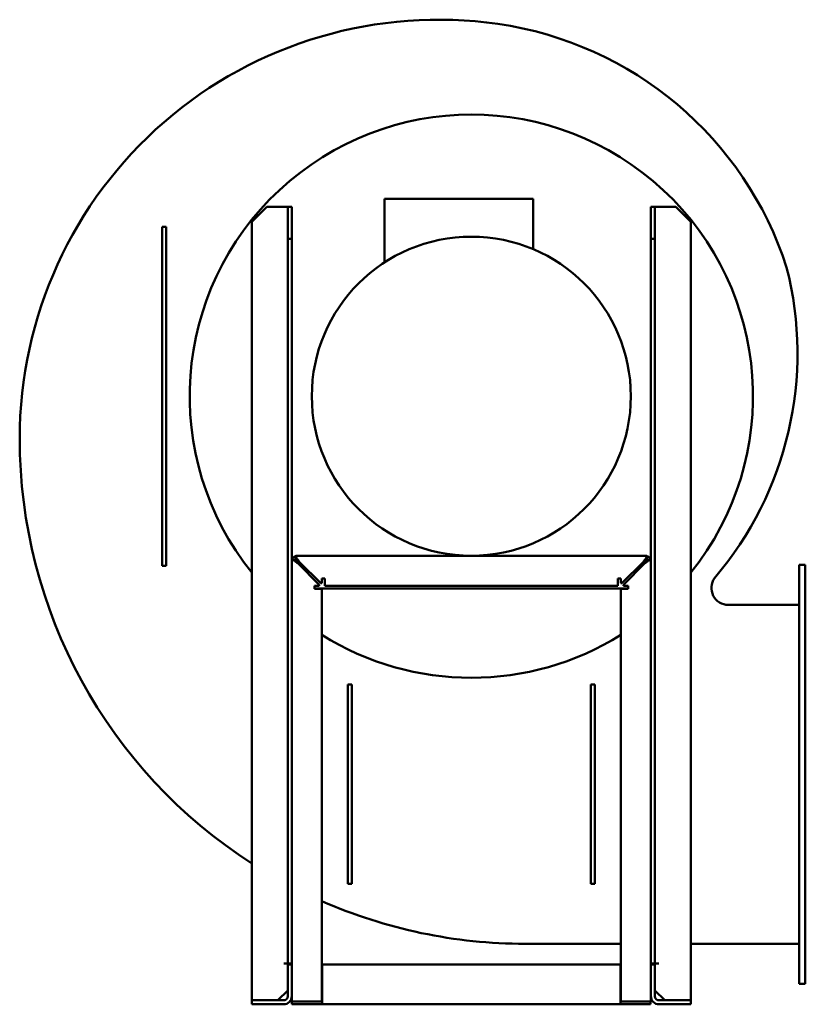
# Model space of a CAD drawing. Header units: millimetres. Extents: x 1706 to 2494, y 991 to 1979.
import ezdxf

# ---------------------------------------------------------------- set-up
doc = ezdxf.new("R2010")
doc.units = ezdxf.units.MM
doc.header["$LTSCALE"] = 10
doc.layers.add('Widoczne (ISO)', color=7, linetype='Continuous', lineweight=50)

msp = doc.modelspace()

# ---------------------------------------------------------------- linework, layer by layer
at = {"layer": 'Widoczne (ISO)'}
for p, q in [((2071.9, 1799.15), (2071.9, 1735.36)), ((2071.9, 1799.15), (2220.96, 1799.15)), ((2220.96, 1799.15), (2220.96, 1748.67)), ((1938.81, 1776.15), (1953.81, 1791.15)), ((1953.81, 1791.15), (1970.81, 1791.15)), ((1970.81, 1791.15), (1974.81, 1791.15)), ((1974.81, 1791.15), (1978.81, 1791.15)), ((1974.81, 1759.15), (1974.81, 1791.15)), ((1978.81, 1791.15), (1978.81, 1759.15)), ((2339.19, 1791.15), (2343.19, 1791.15)), ((2339.19, 1759.15), (2339.19, 1791.15)), ((2347.19, 1791.15), (2343.19, 1791.15)), ((2343.19, 1791.15), (2343.19, 1759.15)), ((2347.19, 1791.15), (2364.19, 1791.15)), ((2364.19, 1791.15), (2379.19, 1776.15)), ((1849, 1769.39), (1849, 1771.15)), ((1853, 1771.15), (1849, 1771.15)), ((1849, 1752.91), (1849, 1769.39)), ((1853, 1771.15), (1853, 1769.39)), ((1853, 1752.91), (1853, 1769.39)), ((1938.81, 995.15), (1938.81, 1776.15)), ((2379.19, 1776.15), (2379.19, 995.15)), ((1978.81, 1759.15), (1974.81, 1759.15)), ((1974.81, 1759.15), (1974.81, 1032.15)), ((1978.81, 1032.15), (1978.81, 1759.15)), ((2343.19, 1759.15), (2339.19, 1759.15)), ((2339.19, 1759.15), (2339.19, 1032.15)), ((2343.19, 1032.15), (2343.19, 1759.15)), ((1849, 1748.66), (1849, 1752.91)), ((1849, 1453.64), (1849, 1748.66)), ((1853, 1752.91), (1853, 1748.66)), ((1853, 1453.64), (1853, 1748.66)), ((1849, 1449.39), (1849, 1453.64)), ((1853, 1453.64), (1853, 1449.39)), ((1849, 1432.91), (1849, 1449.39)), ((1853, 1432.91), (1853, 1449.39)), ((1849, 1431.15), (1849, 1432.91)), ((1853, 1432.91), (1853, 1431.15)), ((1978.89, 1435.15), (1978.89, 1436.47)), ((1978.89, 1436.47), (1979.04, 1436.47)), ((1978.89, 994.04), (1978.89, 1435.15)), ((1979.04, 1436.47), (1980.1, 1436.47)), ((1980.26, 1436.61), (1979.17, 1436.95)), ((1982.77, 1437.04), (1980.65, 1437.04)), ((1983, 1437.27), (1983, 1439.39)), ((1983.44, 1439.78), (1983.09, 1440.87)), ((1983.58, 1441), (1983.58, 1441.15)), ((1983.58, 1441.15), (1984.89, 1441.15)), ((1983.58, 1439.95), (1983.58, 1441)), ((1984.89, 1441.15), (2159, 1441.15)), ((1984.89, 1433.65), (2006.5, 1412.04)), ((2008, 1413.54), (1986.39, 1435.15)), ((2159, 1441.15), (2333.11, 1441.15)), ((2331.61, 1435.15), (2310, 1413.54)), ((2311.5, 1412.04), (2333.11, 1433.65)), ((2333.11, 1441.15), (2334.42, 1441.15)), ((2334.42, 1441.15), (2334.42, 1441)), ((2334.42, 1441), (2334.42, 1439.95)), ((2334.56, 1439.78), (2334.91, 1440.87)), ((2335, 1437.27), (2335, 1439.39)), ((2335.23, 1437.04), (2337.35, 1437.04)), ((2337.74, 1436.61), (2338.83, 1436.95)), ((2337.9, 1436.47), (2338.96, 1436.47)), ((2338.96, 1436.47), (2339.11, 1436.47)), ((2339.11, 1436.47), (2339.11, 1435.15)), ((2339.11, 1435.15), (2339.11, 994.04)), ((1849, 1431.15), (1853, 1431.15)), ((1991.39, 1428.15), (1990.39, 1428.15)), ((1991.39, 1428.15), (1991.39, 1430.15)), ((2326.39, 1429.94), (2326.39, 1428.15)), ((2327.61, 1428.15), (2326.39, 1428.15)), ((2488, 1425.85), (2488, 1431.85)), ((2494, 1431.85), (2488, 1431.85)), ((2488, 1425.85), (2488, 1017.85)), ((2494, 1431.85), (2494, 1425.85)), ((2494, 1017.85), (2494, 1425.85)), ((2009, 1413.54), (2008, 1413.54)), ((2009, 1413.54), (2009, 1418.44)), ((2009, 1418.44), (2012, 1418.44)), ((2012, 1418.44), (2012, 1416.94)), ((2012, 1410.94), (2012, 1416.94)), ((2306, 1416.94), (2306, 1418.44)), ((2306, 1418.44), (2309, 1418.44)), ((2306, 1416.94), (2306, 1410.94)), ((2309, 1418.44), (2309, 1413.54)), ((2310, 1413.54), (2309, 1413.54)), ((2001.61, 1411.04), (2006.5, 1411.04)), ((2001.61, 1408.04), (2001.61, 1411.04)), ((2316.39, 1408.15), (2001.61, 1408.15)), ((2003.11, 1408.04), (2001.61, 1408.04)), ((2003.11, 1408.04), (2009.11, 1408.04)), ((2006.5, 1412.04), (2006.5, 1411.04)), ((2009.11, 1408.04), (2009.11, 994.04)), ((2306, 1410.94), (2012, 1410.94)), ((2308.89, 994.04), (2308.89, 1408.04)), ((2308.89, 1408.04), (2314.89, 1408.04)), ((2311.5, 1411.04), (2311.5, 1412.04)), ((2311.5, 1411.04), (2316.39, 1411.04)), ((2316.39, 1408.04), (2314.89, 1408.04)), ((2316.39, 1411.04), (2316.39, 1408.04)), ((2416.81, 1391.85), (2488, 1391.85)), ((2035, 1310.09), (2035, 1311.85)), ((2039, 1311.85), (2035, 1311.85)), ((2035, 1310.09), (2035, 1293.61)), ((2039, 1311.85), (2039, 1310.09)), ((2039, 1310.09), (2039, 1293.61)), ((2279, 1310.09), (2279, 1311.85)), ((2283, 1311.85), (2279, 1311.85)), ((2279, 1310.09), (2279, 1293.61)), ((2283, 1311.85), (2283, 1310.09)), ((2283, 1310.09), (2283, 1293.61)), ((2035, 1289.36), (2035, 1293.61)), ((2035, 1289.36), (2035, 1134.34)), ((2039, 1293.61), (2039, 1289.36)), ((2039, 1289.36), (2039, 1134.34)), ((2279, 1289.36), (2279, 1293.61)), ((2279, 1289.36), (2279, 1134.34)), ((2283, 1293.61), (2283, 1289.36)), ((2283, 1289.36), (2283, 1134.34)), ((2035, 1130.09), (2035, 1134.34)), ((2035, 1130.09), (2035, 1113.61)), ((2039, 1134.34), (2039, 1130.09)), ((2039, 1130.09), (2039, 1113.61)), ((2279, 1130.09), (2279, 1134.34)), ((2279, 1130.09), (2279, 1113.61)), ((2283, 1134.34), (2283, 1130.09)), ((2283, 1130.09), (2283, 1113.61)), ((2035, 1111.85), (2035, 1113.61)), ((2035, 1111.85), (2039, 1111.85)), ((2039, 1113.61), (2039, 1111.85)), ((2279, 1111.85), (2279, 1113.61)), ((2279, 1111.85), (2283, 1111.85)), ((2283, 1113.61), (2283, 1111.85)), ((2308.89, 1051.85), (2213, 1051.85)), ((2339.19, 1051.85), (2339.11, 1051.85)), ((2488, 1051.85), (2379.19, 1051.85)), ((1970.81, 1032.15), (1974.81, 1032.15)), ((1974.81, 1032.15), (1974.81, 1031.15)), ((1974.81, 1032.15), (1978.81, 1032.15)), ((1978.81, 1031.15), (1974.81, 1031.15)), ((1974.81, 1031.15), (1974.81, 999.15)), ((1978.81, 1031.15), (1978.89, 1031.15)), ((1978.81, 999.15), (1978.81, 1031.15)), ((2009.11, 1031.15), (2009.5, 1031.15)), ((2009.5, 1031.15), (2308.5, 1031.15)), ((2009.5, 999.15), (2009.5, 1031.15)), ((2308.5, 1031.15), (2308.89, 1031.15)), ((2308.5, 1031.15), (2308.5, 999.15)), ((2339.19, 1032.15), (2343.19, 1032.15)), ((2339.19, 1031.15), (2339.19, 999.15)), ((2339.19, 1031.15), (2343.19, 1031.15)), ((2343.19, 1031.15), (2343.19, 1032.15)), ((2343.19, 1032.15), (2347.19, 1032.15)), ((2343.19, 999.15), (2343.19, 1031.15)), ((2488, 1011.85), (2488, 1017.85)), ((2494, 1017.85), (2494, 1011.85)), ((2488, 1011.85), (2494, 1011.85)), ((1964.81, 995.15), (1974.81, 1005.15)), ((1978.81, 999.15), (1978.81, 991.15)), ((2009.5, 999.15), (2009.5, 991.15)), ((2308.5, 999.15), (2308.5, 991.15)), ((2343.19, 1005.15), (2353.19, 995.15)), ((1970.81, 995.15), (1938.81, 995.15)), ((1938.81, 991.15), (1938.81, 995.15)), ((1970.81, 991.15), (1938.81, 991.15)), ((2009.5, 991.15), (1978.81, 991.15)), ((1984.89, 994.04), (1978.89, 994.04)), ((2003.11, 994.04), (1984.89, 994.04)), ((2009.11, 994.04), (2003.11, 994.04)), ((2308.5, 991.15), (2009.5, 991.15)), ((2338.81, 991.15), (2308.5, 991.15)), ((2314.89, 994.04), (2308.89, 994.04)), ((2333.11, 994.04), (2314.89, 994.04)), ((2339.11, 994.04), (2333.11, 994.04)), ((2338.81, 994.04), (2338.81, 991.15)), ((2379.19, 995.15), (2347.19, 995.15)), ((2379.19, 991.15), (2347.19, 991.15)), ((2379.19, 991.15), (2379.19, 995.15))]:
    msp.add_line(p, q, dxfattribs=at)
msp.add_circle((2159, 1601.15), 160, dxfattribs=at)
for centre, radius, start, end in [((2126, 1558.85), 420, 81.84295, 180), ((2134.6, 1620.15), 358.1, 17.93464, 81.8134), ((2159, 1601.15), 282.5, 321.2094, 218.79055), ((2138.31, 1644.38), 347.8, 319.54807, 14.32289), ((2213, 1558.85), 507, 180, 237.261), ((1984.89, 1435.15), 6, 162.5338, 167.32111), ((1984.89, 1435.15), 6, 102.67889, 107.4662), ((2333.11, 1435.15), 6, 72.5338, 77.32111), ((2333.11, 1435.15), 6, 12.67889, 17.4662), ((2416.81, 1408.85), 17, 144.49633, 270), ((2159, 1601.15), 282.5, 230.36844, 230.39082), ((2159, 1601.15), 282.5, 309.60914, 309.63152), ((2159, 1601.15), 282.5, 237.95436, 302.04561), ((2213, 1558.85), 507, 242.48909, 242.49992), ((2213, 1558.85), 507, 246.28698, 270), ((1970.81, 999.15), 4, 270, 0), ((1970.81, 999.15), 8, 270, 0), ((2347.19, 999.15), 8, 180, 270), ((2347.19, 999.15), 4, 180, 270)]:
    msp.add_arc(centre, radius, start, end, dxfattribs=at)
msp.add_open_spline([(2318.53, 1613.46), (2318.58, 1612.83), (2318.63, 1612.1), (2318.68, 1611.28)], degree=3, dxfattribs=at)
for points, knots in [([(1980.65, 1437.04), (1980.56, 1436.92), (1980.3, 1436.61), (1979.76, 1436.22), (1979.56, 1436.12), (1979.23, 1436.03), (1979.1, 1436.03), (1978.9, 1436.19), (1978.89, 1436.37), (1978.89, 1436.47)], [0, 0, 0, 0, 0.0526833, 0.0526833, 0.0861186, 0.0861186, 0.1211368, 0.1211368, 0.1711448, 0.1711448, 0.1711448, 0.1711448]), ([(1979.17, 1436.95), (1979.2, 1437.06), (1979.27, 1437.27), (1979.51, 1437.81), (1979.63, 1438.04), (1980, 1438.66), (1980.3, 1439.05), (1981, 1439.74), (1981.39, 1440.04), (1982.01, 1440.42), (1982.23, 1440.53), (1982.77, 1440.77), (1982.98, 1440.84), (1983.09, 1440.87)], [0, 0, 0, 0, 0.0491218, 0.0491218, 0.0820651, 0.0820651, 0.1403471, 0.1403471, 0.1986291, 0.1986291, 0.2315806, 0.2315806, 0.2807176, 0.2807176, 0.2807176, 0.2807176]), ([(1984.89, 1433.65), (1984.5, 1433.93), (1984.11, 1434.22), (1983.34, 1434.78), (1982.96, 1435.06), (1982.23, 1435.63), (1981.89, 1435.91), (1981.23, 1436.48), (1980.93, 1436.76), (1980.65, 1437.04)], [0, 0, 0, 0, 0.1452861, 0.1452861, 0.2905717, 0.2905717, 0.4358573, 0.4358573, 0.5811435, 0.5811435, 0.5811435, 0.5811435]), ([(1983, 1437.48), (1982.92, 1437.41), (1982.84, 1437.34), (1982.69, 1437.19), (1982.63, 1437.12), (1982.57, 1437.04)], [-0.14562876, -0.14562876, -0.14562876, -0.14562876, -0.12546898, -0.12546898, -0.10658949, -0.10658949, -0.10658949, -0.10658949]), ([(1982.77, 1437.04), (1983.05, 1436.48), (1983.38, 1435.91), (1983.74, 1435.35), (1984.11, 1434.78), (1984.5, 1434.22), (1984.89, 1433.65)], [0, 0, 0, 0, 0.2072025, 0.2072025, 0.2072025, 0.414405, 0.414405, 0.414405, 0.414405]), ([(1983.58, 1441.15), (1983.67, 1441.15), (1983.84, 1441.15), (1984, 1440.97), (1984.02, 1440.85), (1983.95, 1440.54), (1983.85, 1440.33), (1983.62, 1440), (1983.53, 1439.88), (1983.25, 1439.59), (1983.09, 1439.46), (1983, 1439.39)], [0, 0, 0, 0, 0.0637787, 0.0637787, 0.1088186, 0.1088186, 0.1569781, 0.1569781, 0.1816429, 0.1816429, 0.2174563, 0.2174563, 0.2174563, 0.2174563]), ([(1983, 1439.39), (1983.28, 1439.11), (1983.57, 1438.81), (1984.13, 1438.16), (1984.41, 1437.81), (1984.98, 1437.08), (1985.26, 1436.71), (1985.83, 1435.94), (1986.11, 1435.54), (1986.39, 1435.15)], [0, 0, 0, 0, 0.1452861, 0.1452861, 0.2905717, 0.2905717, 0.4358573, 0.4358573, 0.5811435, 0.5811435, 0.5811435, 0.5811435]), ([(1986.39, 1435.15), (1985.83, 1435.54), (1985.26, 1435.93), (1984.7, 1436.3), (1984.13, 1436.66), (1983.57, 1436.99), (1983, 1437.27)], [0, 0, 0, 0, 0.2072025, 0.2072025, 0.2072025, 0.414405, 0.414405, 0.414405, 0.414405]), ([(2331.61, 1435.15), (2331.89, 1435.54), (2332.17, 1435.94), (2332.74, 1436.71), (2333.02, 1437.08), (2333.59, 1437.81), (2333.87, 1438.16), (2334.43, 1438.81), (2334.72, 1439.11), (2335, 1439.39)], [0, 0, 0, 0, 0.1452861, 0.1452861, 0.2905717, 0.2905717, 0.4358573, 0.4358573, 0.5811435, 0.5811435, 0.5811435, 0.5811435]), ([(2335, 1437.27), (2334.43, 1436.99), (2333.87, 1436.66), (2333.3, 1436.3), (2332.74, 1435.93), (2332.17, 1435.54), (2331.61, 1435.15)], [0, 0, 0, 0, 0.2072025, 0.2072025, 0.2072025, 0.414405, 0.414405, 0.414405, 0.414405]), ([(2337.35, 1437.04), (2337.07, 1436.76), (2336.77, 1436.48), (2336.11, 1435.91), (2335.77, 1435.63), (2335.04, 1435.06), (2334.66, 1434.78), (2333.89, 1434.22), (2333.5, 1433.93), (2333.11, 1433.65)], [0, 0, 0, 0, 0.1452861, 0.1452861, 0.2905717, 0.2905717, 0.4358573, 0.4358573, 0.5811435, 0.5811435, 0.5811435, 0.5811435]), ([(2333.11, 1433.65), (2333.5, 1434.22), (2333.89, 1434.78), (2334.26, 1435.35), (2334.62, 1435.91), (2334.95, 1436.48), (2335.23, 1437.04)], [0, 0, 0, 0, 0.2072025, 0.2072025, 0.2072025, 0.414405, 0.414405, 0.414405, 0.414405]), ([(2335, 1439.39), (2334.88, 1439.48), (2334.57, 1439.74), (2334.17, 1440.29), (2334.08, 1440.48), (2333.98, 1440.81), (2333.99, 1440.94), (2334.14, 1441.15), (2334.33, 1441.15), (2334.42, 1441.15)], [0, 0, 0, 0, 0.0526833, 0.0526833, 0.0861186, 0.0861186, 0.1211368, 0.1211368, 0.1711448, 0.1711448, 0.1711448, 0.1711448]), ([(2334.91, 1440.87), (2335.01, 1440.84), (2335.22, 1440.78), (2335.75, 1440.54), (2335.97, 1440.43), (2336.59, 1440.06), (2336.98, 1439.76), (2337.68, 1439.07), (2337.98, 1438.68), (2338.36, 1438.06), (2338.48, 1437.83), (2338.73, 1437.27), (2338.8, 1437.06), (2338.83, 1436.95)], [0, 0, 0, 0, 0.0488911, 0.0488911, 0.0818163, 0.0818163, 0.1411606, 0.1411606, 0.2004861, 0.2004861, 0.2346483, 0.2346483, 0.2857926, 0.2857926, 0.2857926, 0.2857926]), ([(2335.43, 1437.04), (2335.37, 1437.12), (2335.3, 1437.2), (2335.15, 1437.35), (2335.08, 1437.42), (2335, 1437.48)], [-0.14562875, -0.14562875, -0.14562875, -0.14562875, -0.12546898, -0.12546898, -0.10658949, -0.10658949, -0.10658949, -0.10658949]), ([(2339.11, 1436.47), (2339.11, 1436.38), (2339.1, 1436.2), (2338.92, 1436.04), (2338.81, 1436.03), (2338.49, 1436.1), (2338.29, 1436.19), (2337.95, 1436.42), (2337.84, 1436.52), (2337.54, 1436.79), (2337.42, 1436.95), (2337.35, 1437.04)], [0, 0, 0, 0, 0.0637787, 0.0637787, 0.1088186, 0.1088186, 0.1569781, 0.1569781, 0.1816429, 0.1816429, 0.2174563, 0.2174563, 0.2174563, 0.2174563])]:
    msp.add_open_spline(points, degree=3, knots=knots, dxfattribs=at)

doc.saveas('drawing.dxf')
